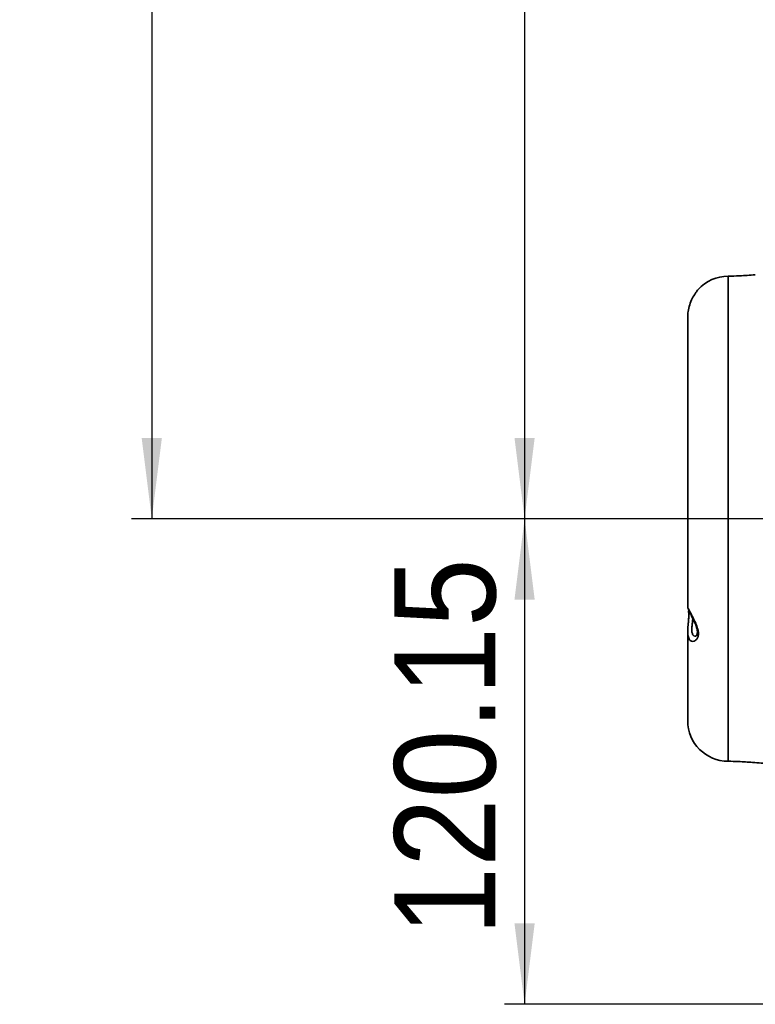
# Model space of a CAD drawing. Header units: millimetres. Extents: x 116 to 166, y 85 to 196.
# Tile 1 of 14: x 116 to 134, y 92 to 116. Entities that reach past the tile are written whole.
import ezdxf

# ---------------------------------------------------------------- set-up
doc = ezdxf.new("R2010")
doc.units = ezdxf.units.MM
doc.layers.add('SLD-0', color=179, linetype='Continuous')
doc.layers.add('标注层', color=7, linetype='Continuous')
doc.styles.add('SLDTEXTSTYLE1', font='GOTHIC.TTF', dxfattribs={"width": 0.79431})
doc.styles.add('SLDTEXTSTYLE2', font='GOTHIC.TTF', dxfattribs={"width": 0.913})
doc.dimstyles.new('SLDDIMSTYLE0', dxfattribs={"dimtxt": 2.5, "dimasz": 3.5, "dimexe": 0, "dimexo": 0.0625, "dimgap": 0.625, "dimtad": 2, "dimlfac": 10, "dimrnd": 1e-09, "dimzin": 12, "dimdsep": 46, "dimtxsty": 'SLDTEXTSTYLE1', "dimblk1": 'NONE', "dimblk2": 'NONE', "dimsah": 1, "dimcen": 0.09, "dimadec": 0, "dimazin": 3, "dimtfac": 1, "dimtofl": 0, "dimtmove": 0, "dimatfit": 3, "dimldrblk": 'NONE', "dimfxl": 0, "dimfrac": 2, "dimtolj": 1, "dimtzin": 12, "dimarcsym": 0})
doc.dimstyles.new('SLDDIMSTYLE2', dxfattribs={"dimtxt": 2.5, "dimasz": 3.5, "dimexe": 0, "dimexo": 0.0625, "dimgap": 0.625, "dimtad": 2, "dimdec": 0, "dimlfac": 10, "dimrnd": 1e-09, "dimzin": 12, "dimdsep": 46, "dimtxsty": 'SLDTEXTSTYLE1', "dimblk1": 'NONE', "dimblk2": 'NONE', "dimsah": 1, "dimcen": 0.09, "dimadec": 0, "dimazin": 3, "dimtfac": 1, "dimtofl": 0, "dimtmove": 0, "dimatfit": 3, "dimldrblk": 'NONE', "dimfxl": 0, "dimfrac": 2, "dimtolj": 1, "dimtzin": 12, "dimarcsym": 0})

# ---------------------------------------------------------------- blocks, each defined once
blk = doc.blocks.new('_D')
at = {"layer": '标注层'}
for p, q in [((142.652, 185.455), (118.73, 185.455)), ((119.23, 185.455), (119.23, 103.537)), ((144.108, 103.537), (118.73, 103.537))]:
    blk.add_line(p, q, dxfattribs=at)
for points in [[(119.23, 185.455), (118.98, 183.455), (119.48, 183.455)], [(119.23, 103.537), (119.48, 105.537), (118.98, 105.537)]]:
    blk.add_solid(points, dxfattribs=at)
at = {"layer": '标注层', "insert": (116.007, 140.188), "char_height": 2.5, "attachment_point": 1, "rotation": 90, "style": 'SLDTEXTSTYLE2'}
blk.add_mtext('819.18', dxfattribs=at)
blk = doc.blocks.new('_NONE')
blk = doc.blocks.new('_D_3')
at = {"layer": '标注层'}
for p, q in [((144.108, 139.537), (127.953, 139.537)), ((128.453, 139.537), (128.453, 103.537)), ((144.108, 103.537), (127.953, 103.537))]:
    blk.add_line(p, q, dxfattribs=at)
for points in [[(128.453, 139.537), (128.203, 137.537), (128.703, 137.537)], [(128.453, 103.537), (128.703, 105.537), (128.203, 105.537)]]:
    blk.add_solid(points, dxfattribs=at)
at = {"layer": '标注层', "insert": (125.23, 119.188), "char_height": 2.5, "attachment_point": 1, "rotation": 90, "style": 'SLDTEXTSTYLE2'}
blk.add_mtext('360', dxfattribs=at)
blk = doc.blocks.new('_D_7')
at = {"layer": '标注层'}
for p, q in [((144.108, 103.537), (127.953, 103.537)), ((128.453, 103.537), (128.453, 91.522)), ((146.253, 91.522), (127.953, 91.522))]:
    blk.add_line(p, q, dxfattribs=at)
for points in [[(128.453, 103.537), (128.203, 101.537), (128.703, 101.537)], [(128.453, 91.522), (128.703, 93.522), (128.203, 93.522)]]:
    blk.add_solid(points, dxfattribs=at)
at = {"layer": '标注层', "insert": (125.23, 93.222), "char_height": 2.5, "attachment_point": 1, "rotation": 90, "style": 'SLDTEXTSTYLE2'}
blk.add_mtext('120.15', dxfattribs=at)

msp = doc.modelspace()

# ---------------------------------------------------------------- linework, layer by layer
at = {"layer": 'SLD-0', "color": 8, "linetype": 'Continuous', "lineweight": 35}
for p, q in [((133.4884, 109.5369), (133.4884, 103.5369)), ((133.4884, 103.5369), (133.4884, 97.5369))]:
    msp.add_line(p, q, dxfattribs=at)
at = {"layer": 'SLD-0', "color": 179, "linetype": 'Continuous', "lineweight": 35}
for p, q in [((132.7522, 109.2135), (132.7504, 109.2114)), ((132.6923, 109.136), (132.6702, 109.1052)), ((132.4884, 108.5252), (132.4884, 101.3387)), ((132.505, 101.2608), (132.5082, 101.2361)), ((132.4884, 100.7453), (132.4884, 98.5369))]:
    msp.add_line(p, q, dxfattribs=at)
for centre, start, end in [((133.4884, 108.5369), 90, 137.56345), ((133.4884, 98.5369), 180, 270)]:
    msp.add_arc(centre, 1, start, end, dxfattribs=at)
for points, knots in [([(134.1603, 109.5712), (134.1588, 109.5711), (134.0286, 109.5618), (133.8048, 109.5456), (133.5821, 109.5394), (133.4884, 109.5369)], [0, 0, 0, 0, 0.0065681, 0.5821965, 1, 1, 1, 1]), ([(132.7141, 109.1666), (132.7071, 109.1579), (132.7, 109.1492), (132.6916, 109.1363), (132.6916, 109.1363)], [0, 0, 0, 0, 0.99486314, 1, 1, 1, 1]), ([(132.7474, 109.208), (132.7471, 109.2076), (132.744, 109.204), (132.732, 109.1898), (132.7179, 109.1716), (132.7141, 109.1666)], [0, 0, 0, 0, 0.073383, 0.7493515, 1, 1, 1, 1]), ([(132.6702, 109.1052), (132.6647, 109.0968), (132.6362, 109.0532), (132.5805, 108.9525), (132.5219, 108.795), (132.4905, 108.6354), (132.4896, 108.5476), (132.4892, 108.5083)], [0, 0, 0, 0, 0.058384, 0.3005288, 0.5666662, 0.8063952, 1, 1, 1, 1]), ([(132.5483, 101.2223), (132.5509, 101.2174), (132.5705, 101.1805), (132.6161, 101.0959), (132.6832, 100.9642), (132.7354, 100.8316), (132.7576, 100.7153), (132.7483, 100.6223), (132.7105, 100.546), (132.6488, 100.4997), (132.5765, 100.4975), (132.5184, 100.5484), (132.4947, 100.6344), (132.4878, 100.7026), (132.4894, 100.7364), (132.4899, 100.7479)], [0, 0, 0, 0, 0.0148515, 0.1096526, 0.2142836, 0.3021607, 0.3726412, 0.4430001, 0.5117487, 0.6121773, 0.7164394, 0.829524, 0.9306089, 0.9764995, 1, 1, 1, 1]), ([(132.4905, 101.3418), (132.4903, 101.3416), (132.4898, 101.3411), (132.5101, 101.2954), (132.5364, 101.2451), (132.5483, 101.2223)], [0, 0, 0, 0, 0.2822548, 0.6760522, 1, 1, 1, 1]), ([(132.5082, 101.2361), (132.5085, 101.234), (132.5113, 101.2129), (132.5144, 101.1568), (132.5116, 101.062), (132.5029, 100.9546), (132.4936, 100.8706), (132.4921, 100.827), (132.4918, 100.8183)], [0, 0, 0, 0, 0.02462635, 0.24566548, 0.46880877, 0.69859895, 0.93959508, 1, 1, 1, 1]), ([(132.4992, 101.302), (132.4995, 101.3015), (132.5003, 101.2997), (132.5024, 101.2949), (132.5058, 101.2877), (132.5058, 101.2877)], [0, 0, 0, 0, 0.2973137, 0.9981232, 1, 1, 1, 1]), ([(132.5058, 101.2877), (132.5112, 101.2764), (132.5234, 101.2506), (132.547, 101.2039), (132.5604, 101.1776)], [0, 0, 0, 0, 0.4349197, 1, 1, 1, 1]), ([(132.5604, 101.1776), (132.5677, 101.1634), (132.5892, 101.1213), (132.6304, 101.0396), (132.6759, 100.9401), (132.7095, 100.8473), (132.7271, 100.7666), (132.7273, 100.7014), (132.7141, 100.6575), (132.6973, 100.6311), (132.683, 100.6265), (132.687, 100.6264), (132.6873, 100.6264)], [0, 0, 0, 0, 0.0726107, 0.2157588, 0.3581215, 0.4691782, 0.5644074, 0.6613339, 0.7547856, 0.8604942, 0.9898083, 1, 1, 1, 1]), ([(133.4884, 97.5369), (133.5739, 97.5347), (133.7754, 97.5295), (134.1187, 97.5054), (134.5412, 97.4753), (135.0308, 97.4398), (135.5365, 97.4053), (135.878, 97.3855), (136.0363, 97.3764)], [0, 0, 0, 0, 0.1004047, 0.2368483, 0.404336, 0.5981056, 0.8136809, 1, 1, 1, 1])]:
    msp.add_open_spline(points, degree=3, knots=knots, dxfattribs=at)
at = {"layer": 'SLD-0', "color": 8, "linetype": 'Continuous', "lineweight": 35}
for points, knots in [([(132.7504, 109.2114), (132.7499, 109.2108), (132.7487, 109.2093), (132.7231, 109.1797), (132.7005, 109.1476), (132.6923, 109.136)], [0, 0, 0, 0, 0.3266181, 0.7563167, 1, 1, 1, 1]), ([(132.5119, 101.24), (132.5132, 101.2245), (132.5173, 101.1768), (132.5149, 101.0722), (132.5019, 100.9333), (132.4885, 100.8196), (132.4902, 100.7644), (132.4906, 100.7491)], [0, 0, 0, 0, 0.1211108, 0.3738096, 0.6267383, 0.8967289, 1, 1, 1, 1]), ([(132.6125, 101.0738), (132.6126, 101.0709), (132.6137, 101.0393), (132.6044, 100.9642), (132.5916, 100.8623), (132.5867, 100.7826), (132.5934, 100.7126), (132.6165, 100.6551), (132.6567, 100.6248), (132.6857, 100.6298), (132.6929, 100.631)], [0, 0, 0, 0, 0.01624496, 0.17723315, 0.33368066, 0.48999532, 0.56726314, 0.73765812, 0.9347294, 1, 1, 1, 1])]:
    msp.add_open_spline(points, degree=3, knots=knots, dxfattribs=at)

# ---------------------------------------------------------------- dimensions: what is measured, and where the dimension line sits
at = {"layer": '标注层'}
for base, p1, p2, dimstyle, picture, middle in [((119.2297, 185.4545), (144.6084, 103.5369), (143.1522, 185.4545), 'SLDDIMSTYLE0', '_D', (119.2297, 144.4957)), ((128.4527, 139.5369), (144.6084, 103.5369), (144.6084, 139.5369), 'SLDDIMSTYLE2', '_D_3', (128.4527, 121.5369)), ((128.4527, 103.5369), (146.7534, 91.5219), (144.6084, 103.5369), 'SLDDIMSTYLE0', '_D_7', (128.4527, 97.5294))]:
    dim = msp.add_linear_dim(base=base, p1=p1, p2=p2, angle=90, dimstyle=dimstyle, dxfattribs=at)
    dim.commit()
    dim.dimension.update_dxf_attribs({"geometry": picture, "text_midpoint": middle, "dimtype": 160})

doc.saveas('drawing.dxf')
